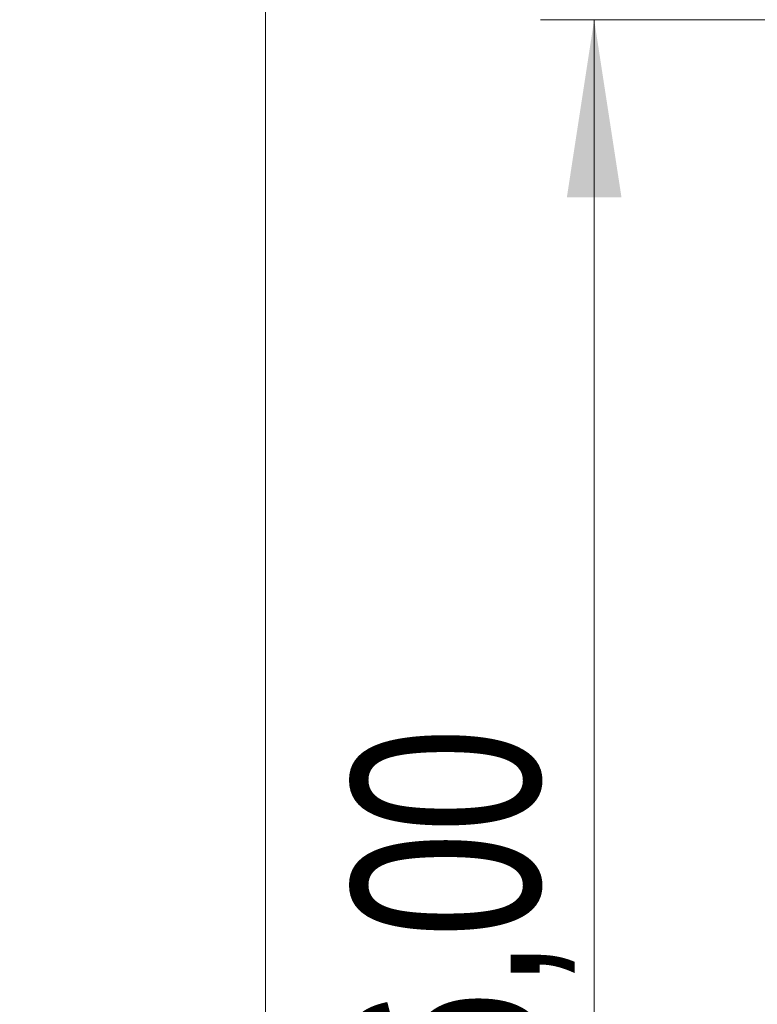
# Model space of a CAD drawing. Header units: millimetres. Extents: x 74 to 103, y 124 to 242.
# Tile 6 of 17: x 74 to 88, y 140 to 158. Entities that reach past the tile are written whole.
import ezdxf

# ---------------------------------------------------------------- set-up
doc = ezdxf.new("R2010")
doc.units = ezdxf.units.MM
doc.styles.add('SLDTEXTSTYLE0', font='TXT', dxfattribs={"width": 0.75})
doc.dimstyles.new('SLDDIMSTYLE0', dxfattribs={"dimtxt": 3.5, "dimasz": 3.302, "dimexe": 0, "dimexo": 0.0625, "dimgap": 0.875, "dimtad": 1, "dimdec": 0, "dimlfac": 20, "dimrnd": 1e-09, "dimzin": 12, "dimdsep": 46, "dimtxsty": 'SLDTEXTSTYLE0', "dimsah": 1, "dimcen": 0.09, "dimadec": 0, "dimazin": 3, "dimtfac": 1, "dimtdec": 0, "dimtofl": 0, "dimtmove": 0, "dimatfit": 3, "dimfxl": 0, "dimfrac": 2, "dimtolj": 1, "dimtzin": 12, "dimarcsym": 0})
doc.dimstyles.new('SLDDIMSTYLE1', dxfattribs={"dimtxt": 3.5, "dimasz": 3.302, "dimexe": 0, "dimexo": 0.0625, "dimgap": 0.875, "dimtad": 1, "dimlfac": 20, "dimrnd": 1e-09, "dimzin": 12, "dimdsep": 46, "dimtxsty": 'SLDTEXTSTYLE0', "dimsah": 1, "dimcen": 0.09, "dimadec": 0, "dimazin": 3, "dimtfac": 1, "dimtofl": 0, "dimtmove": 0, "dimatfit": 3, "dimfxl": 0, "dimfrac": 2, "dimtolj": 1, "dimtzin": 12, "dimarcsym": 0})

# ---------------------------------------------------------------- blocks, each defined once
blk = doc.blocks.new('_D')
at = {"color": 7, "linetype": 'Continuous', "lineweight": 0}
for p, q in [((93.003, 209.031), (77.933, 209.031)), ((78.933, 123.642), (78.933, 209.031)), ((91.203, 123.642), (77.933, 123.642))]:
    blk.add_line(p, q, dxfattribs=at)
at = {"color": 7, "linetype": 'Continuous', "lineweight": 18}
for points in [[(78.933, 209.031), (78.425, 205.729), (79.441, 205.729)], [(78.933, 123.642), (79.441, 126.944), (78.425, 126.944)]]:
    blk.add_solid(points, dxfattribs=at)
at = {"color": 7, "linetype": 'Continuous', "lineweight": 18, "insert": (74.421, 161.666), "char_height": 3.5, "attachment_point": 1, "rotation": 90, "style": 'SLDTEXTSTYLE0'}
blk.add_mtext('1700', dxfattribs=at)
blk = doc.blocks.new('_D_1')
at = {"color": 7, "linetype": 'Continuous', "lineweight": 0}
for p, q in [((91.203, 157.942), (84.053, 157.942)), ((85.053, 123.642), (85.053, 157.942)), ((91.203, 123.642), (84.053, 123.642))]:
    blk.add_line(p, q, dxfattribs=at)
at = {"color": 7, "linetype": 'Continuous', "lineweight": 18}
for points in [[(85.053, 157.942), (84.545, 154.64), (85.561, 154.64)], [(85.053, 123.642), (85.561, 126.944), (84.545, 126.944)]]:
    blk.add_solid(points, dxfattribs=at)
at = {"color": 7, "linetype": 'Continuous', "lineweight": 18, "insert": (80.541, 134.031), "char_height": 3.5, "attachment_point": 1, "rotation": 90, "style": 'SLDTEXTSTYLE0'}
blk.add_mtext('686,00', dxfattribs=at)

msp = doc.modelspace()

# ---------------------------------------------------------------- dimensions: what is measured, and where the dimension line sits
at = {"color": 7, "linetype": 'Continuous', "lineweight": 18}
for base, p2, dimstyle, picture, middle in [((78.93262, 209.03126), (94.0026, 209.03126), 'SLDDIMSTYLE0', '_D', (78.93262, 166.83814)), ((85.05299, 157.94205), (92.2026, 157.94205), 'SLDDIMSTYLE1', '_D_1', (85.05299, 141.14284))]:
    dim = msp.add_linear_dim(base=base, p1=(92.2026, 123.64205), p2=p2, angle=90, dimstyle=dimstyle, dxfattribs=at)
    dim.commit()
    dim.dimension.update_dxf_attribs({"geometry": picture, "text_midpoint": middle, "dimtype": 160})

doc.saveas('drawing.dxf')
